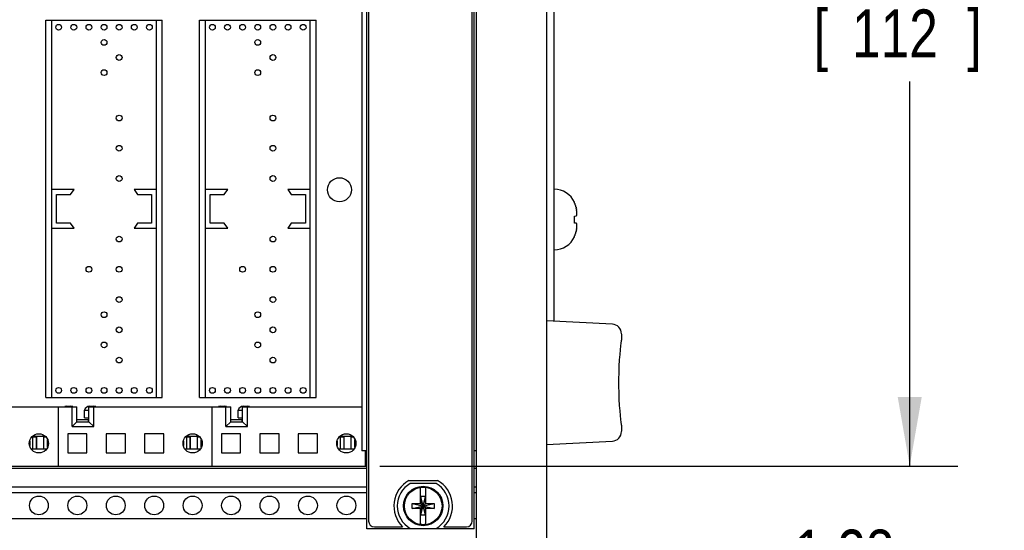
# Model space of a CAD drawing. Header units: inches. Extents: x 0 to 34, y 0 to 22.
# Tile 25 of 76: x 8.4 to 10.9, y 14.2 to 15.5. Entities that reach past the tile are written whole.
import ezdxf

# ---------------------------------------------------------------- set-up
doc = ezdxf.new("R2010")
doc.units = ezdxf.units.IN
doc.header["$LTSCALE"] = 1.87
doc.header["$MEASUREMENT"] = 0
doc.layers.get('0').update_dxf_attribs({"linetype": 'CONTINUOUS'})
doc.layers.add('COSMETIC', color=7, linetype='CONTINUOUS')
doc.layers.add('DIMENSIONS', color=7, linetype='CONTINUOUS')
doc.styles.get("Standard").update_dxf_attribs({"font": 'txt', "width": 0.8})
doc.dimstyles.new('DIMSTYLE_1', dxfattribs={"dimtxt": 0.125, "dimasz": 0.18, "dimexe": 0.18, "dimexo": 0.0625, "dimgap": 0.09, "dimtad": 0, "dimtih": 1, "dimtoh": 1, "dimlfac": 2, "dimzin": 4, "dimdsep": 46, "dimtxsty": 'STANDARD', "dimblk": '_FILLED', "dimblk1": '_FILLED', "dimblk2": '_FILLED', "dimcen": 0.09, "dimadec": 0, "dimazin": 0, "dimtp": 0.01, "dimtm": 0.01, "dimtfac": 1, "dimtofl": 0, "dimtmove": 0, "dimatfit": 3, "dimldrblk": '_FILLED', "dimfxl": 1, "dimtolj": 1, "dimtzin": 4, "dimarcsym": 0})

# ---------------------------------------------------------------- blocks, each defined once
blk = doc.blocks.new('_FILLED')
at = {"color": 0, "linetype": 'BYBLOCK'}
blk.add_solid([(0, 0), (-1, 0.174), (-1, -0.174)], dxfattribs=at)
blk = doc.blocks.new('*D5')
at = {"layer": 'DIMENSIONS', "color": 2, "linetype": 'CONTINUOUS'}
for p, q in [((10.7003, 14.331), (10.7003, 14.691)), ((9.6653, 14.331), (10.8253, 14.331)), ((9.7678, 13.691), (10.8253, 13.691)), ((10.7003, 13.691), (10.7003, 13.331))]:
    blk.add_line(p, q, dxfattribs=at)
at = {"layer": 'DIMENSIONS', "color": 2, "linetype": 'CONTINUOUS', "xscale": 0.18, "yscale": 0.18, "zscale": 0.18}
for p, rotation in [((10.7003, 14.331), 270), ((10.7003, 13.691), 90)]:
    blk.add_blockref('_FILLED', p, dxfattribs=dict(at, rotation=rotation))
at = {"layer": 'DIMENSIONS', "color": 2, "linetype": 'CONTINUOUS', "width": 0.8}
for s, p in [('1.28', (10.4003, 14.0404)), ('[', (10.4003, 13.8529)), ('32.5', (10.5003, 13.8529)), (']', (10.9003, 13.8529))]:
    blk.add_text(s, height=0.125, dxfattribs=at).set_placement(p)
blk = doc.blocks.new('*D6')
at = {"layer": 'DIMENSIONS', "color": 2, "linetype": 'CONTINUOUS'}
for p, q in [((9.3242, 16.536), (10.8253, 16.536)), ((10.7003, 16.536), (10.7003, 15.7692)), ((10.7003, 14.331), (10.7003, 15.3317)), ((9.3214, 14.331), (10.8253, 14.331))]:
    blk.add_line(p, q, dxfattribs=at)
at = {"layer": 'DIMENSIONS', "color": 2, "linetype": 'CONTINUOUS', "xscale": 0.18, "yscale": 0.18, "zscale": 0.18}
for p, rotation in [((10.7003, 16.536), 90), ((10.7003, 14.331), 270)]:
    blk.add_blockref('_FILLED', p, dxfattribs=dict(at, rotation=rotation))
at = {"layer": 'DIMENSIONS', "color": 2, "linetype": 'CONTINUOUS', "width": 0.8}
for s, p in [('4.41', (10.4503, 15.5817)), ('[', (10.4503, 15.3942)), (']', (10.8503, 15.3942)), ('112', (10.5503, 15.3942))]:
    blk.add_text(s, height=0.125, dxfattribs=at).set_placement(p)

msp = doc.modelspace()

# ---------------------------------------------------------------- linework, layer by layer
at = {"color": 7, "linetype": 'CONTINUOUS'}
for p, q in [((9.57282, 13.69122), (9.57282, 17.17622)), ((9.7553, 17.14432), (9.7553, 13.72312)), ((9.28732, 14.16801), (9.28732, 16.69751)), ((9.5668, 14.16801), (9.5668, 16.69751)), ((9.29232, 16.67776), (9.29232, 14.18776)), ((9.5618, 14.18776), (9.5618, 16.67776)), ((9.27419, 16.49526), (9.27419, 14.37026)), ((9.7753, 14.70809), (9.7753, 16.1591)), ((8.45225, 15.49156), (8.7554, 15.49156)), ((8.45225, 14.50927), (8.45225, 15.49156)), ((8.46775, 14.50927), (8.46775, 15.49156)), ((8.7399, 14.50927), (8.7399, 15.49156)), ((8.7554, 14.50927), (8.7554, 15.49156)), ((8.85225, 15.49156), (9.1554, 15.49156)), ((8.85225, 14.50927), (8.85225, 15.49156)), ((8.86775, 14.50927), (8.86775, 15.49156)), ((9.1399, 14.50927), (9.1399, 15.49156)), ((9.1554, 14.50927), (9.1554, 15.49156)), ((8.52575, 15.05092), (8.46775, 15.05092)), ((8.51675, 15.03792), (8.52575, 15.05092)), ((8.7399, 15.05092), (8.6819, 15.05092)), ((8.6819, 15.05092), (8.6909, 15.03792)), ((8.92575, 15.05092), (8.86775, 15.05092)), ((8.91675, 15.03792), (8.92575, 15.05092)), ((9.1399, 15.05092), (9.0819, 15.05092)), ((9.0819, 15.05092), (9.0909, 15.03792)), ((8.48, 15.03792), (8.51675, 15.03792)), ((8.48, 14.96292), (8.48, 15.03792)), ((8.6909, 15.03792), (8.72765, 15.03792)), ((8.72765, 15.03792), (8.72765, 14.96292)), ((8.88, 15.03792), (8.91675, 15.03792)), ((8.88, 14.96292), (8.88, 15.03792)), ((9.0909, 15.03792), (9.12765, 15.03792)), ((9.12765, 15.03792), (9.12765, 14.96292)), ((9.82793, 15.01642), (9.82793, 15.01736)), ((8.51675, 14.96292), (8.48, 14.96292)), ((8.52575, 14.94992), (8.51675, 14.96292)), ((8.6909, 14.96292), (8.6819, 14.94992)), ((8.72765, 14.96292), (8.6909, 14.96292)), ((8.91675, 14.96292), (8.88, 14.96292)), ((8.92575, 14.94992), (8.91675, 14.96292)), ((9.0909, 14.96292), (9.0819, 14.94992)), ((9.12765, 14.96292), (9.0909, 14.96292)), ((9.82793, 14.9816), (9.83331, 14.98218)), ((9.82793, 14.96334), (9.82793, 14.9816)), ((9.83331, 14.96276), (9.82793, 14.96334)), ((8.46775, 14.94992), (8.52575, 14.94992)), ((8.6819, 14.94992), (8.7399, 14.94992)), ((8.86775, 14.94992), (8.92575, 14.94992)), ((9.0819, 14.94992), (9.1399, 14.94992)), ((9.82793, 14.92759), (9.82793, 14.92853)), ((9.92661, 14.70017), (9.7553, 14.70914)), ((9.94949, 14.65066), (9.95019, 14.65654)), ((9.95019, 14.65654), (9.9503, 14.65811)), ((9.95019, 14.65654), (9.9503, 14.65811)), ((9.9503, 14.67459), (9.9503, 14.65837)), ((9.9503, 14.65811), (9.9503, 14.65837)), ((9.94658, 14.62128), (9.94768, 14.63355)), ((9.94767, 14.63352), (9.94868, 14.64343)), ((9.94868, 14.64341), (9.94949, 14.65067)), ((8.45225, 14.50927), (8.7554, 14.50927)), ((8.85225, 14.50927), (9.1554, 14.50927)), ((8.16432, 14.4855), (8.53332, 14.4855)), ((8.48432, 14.4855), (8.48432, 14.33097)), ((8.50607, 14.48638), (8.51763, 14.48638)), ((8.52082, 14.43363), (8.52082, 14.4855)), ((8.53332, 14.44613), (8.53332, 14.4855)), ((8.55276, 14.47638), (8.56432, 14.47638)), ((8.55276, 14.45638), (8.55276, 14.47638)), ((8.56432, 14.4855), (8.93332, 14.4855)), ((8.56432, 14.44613), (8.56432, 14.4855)), ((8.56601, 14.48638), (8.57757, 14.48638)), ((8.57682, 14.43363), (8.57682, 14.4855)), ((8.88432, 14.4855), (8.88432, 14.33097)), ((8.90607, 14.48638), (8.91763, 14.48638)), ((8.92082, 14.43363), (8.92082, 14.4855)), ((8.93332, 14.44613), (8.93332, 14.4855)), ((8.95276, 14.47638), (8.96432, 14.47638)), ((8.95276, 14.45638), (8.95276, 14.47638)), ((8.96432, 14.4855), (9.27419, 14.4855)), ((8.96432, 14.44613), (8.96432, 14.4855)), ((8.96601, 14.48638), (8.97757, 14.48638)), ((8.97682, 14.43363), (8.97682, 14.4855)), ((8.53332, 14.45213), (8.56232, 14.45213)), ((8.55276, 14.45638), (8.56432, 14.45638)), ((8.56232, 14.45213), (8.56232, 14.44613)), ((8.93332, 14.45213), (8.96232, 14.45213)), ((8.95276, 14.45638), (8.96432, 14.45638)), ((8.96232, 14.45213), (8.96232, 14.44613)), ((8.53332, 14.44613), (8.52082, 14.43363)), ((8.52082, 14.43363), (8.57682, 14.43363)), ((8.53332, 14.44613), (8.56432, 14.44613)), ((8.56432, 14.44613), (8.57682, 14.43363)), ((8.93332, 14.44613), (8.92082, 14.43363)), ((8.92082, 14.43363), (8.97682, 14.43363)), ((8.93332, 14.44613), (8.96432, 14.44613)), ((8.96432, 14.44613), (8.97682, 14.43363)), ((9.9503, 14.43783), (9.95019, 14.4394)), ((9.9503, 14.43783), (9.95019, 14.4394)), ((9.9503, 14.43757), (9.9503, 14.43783)), ((9.9503, 14.43757), (9.9503, 14.43783)), ((9.9503, 14.43757), (9.9503, 14.42135)), ((8.41865, 14.40896), (8.44999, 14.40896)), ((8.42882, 14.40613), (8.41882, 14.40613)), ((8.41882, 14.37529), (8.41882, 14.40613)), ((8.42832, 14.37597), (8.42832, 14.40613)), ((8.42882, 14.37529), (8.42882, 14.40613)), ((8.45337, 14.40613), (8.44682, 14.40613)), ((8.44682, 14.37529), (8.44682, 14.40613)), ((8.45682, 14.3797), (8.45682, 14.40024)), ((8.55932, 14.41497), (8.50932, 14.41497)), ((8.50932, 14.41497), (8.50932, 14.36497)), ((8.55932, 14.36497), (8.55932, 14.41497)), ((8.65932, 14.41497), (8.60932, 14.41497)), ((8.60932, 14.41497), (8.60932, 14.36497)), ((8.65932, 14.36497), (8.65932, 14.41497)), ((8.75932, 14.41497), (8.70932, 14.41497)), ((8.70932, 14.41497), (8.70932, 14.36497)), ((8.75932, 14.36497), (8.75932, 14.41497)), ((8.81865, 14.40896), (8.84999, 14.40896)), ((8.82882, 14.40613), (8.81882, 14.40613)), ((8.81882, 14.37529), (8.81882, 14.40613)), ((8.82832, 14.37597), (8.82832, 14.40613)), ((8.82882, 14.37529), (8.82882, 14.40613)), ((8.85337, 14.40613), (8.84682, 14.40613)), ((8.84682, 14.37529), (8.84682, 14.40613)), ((8.85682, 14.3797), (8.85682, 14.40024)), ((8.95932, 14.41497), (8.90932, 14.41497)), ((8.90932, 14.41497), (8.90932, 14.36497)), ((8.95932, 14.36497), (8.95932, 14.41497)), ((9.05932, 14.41497), (9.00932, 14.41497)), ((9.00932, 14.41497), (9.00932, 14.36497)), ((9.05932, 14.36497), (9.05932, 14.41497)), ((9.15932, 14.41497), (9.10932, 14.41497)), ((9.10932, 14.41497), (9.10932, 14.36497)), ((9.15932, 14.36497), (9.15932, 14.41497)), ((9.21865, 14.40896), (9.24999, 14.40896)), ((9.22882, 14.40613), (9.21882, 14.40613)), ((9.21882, 14.37529), (9.21882, 14.40613)), ((9.22832, 14.37597), (9.22832, 14.40613)), ((9.22882, 14.37529), (9.22882, 14.40613)), ((9.25337, 14.40613), (9.24682, 14.40613)), ((9.24682, 14.37529), (9.24682, 14.40613)), ((9.25682, 14.3797), (9.25682, 14.40024)), ((8.41032, 14.39564), (8.41032, 14.3843)), ((8.45428, 14.37529), (8.41437, 14.37529)), ((8.41882, 14.37597), (8.42882, 14.37597)), ((8.44682, 14.37597), (8.45467, 14.37597)), ((8.81032, 14.39564), (8.81032, 14.3843)), ((8.85428, 14.37529), (8.81437, 14.37529)), ((8.81882, 14.37597), (8.82882, 14.37597)), ((8.84682, 14.37597), (8.85467, 14.37597)), ((9.21032, 14.39564), (9.21032, 14.3843)), ((9.25428, 14.37529), (9.21437, 14.37529)), ((9.21882, 14.37597), (9.22882, 14.37597)), ((9.24682, 14.37597), (9.25467, 14.37597)), ((9.7553, 14.3868), (9.92661, 14.39578)), ((8.50932, 14.36497), (8.55932, 14.36497)), ((8.60932, 14.36497), (8.65932, 14.36497)), ((8.70932, 14.36497), (8.75932, 14.36497)), ((8.90932, 14.36497), (8.95932, 14.36497)), ((9.00932, 14.36497), (9.05932, 14.36497)), ((9.10932, 14.36497), (9.15932, 14.36497)), ((9.28732, 14.37026), (9.27419, 14.37026)), ((9.28432, 14.33097), (9.28432, 14.37026)), ((9.57282, 14.37026), (9.5668, 14.37026)), ((4.88132, 14.33097), (9.28732, 14.33097)), ((9.28732, 14.32497), (4.88132, 14.32497)), ((9.5668, 14.33097), (9.57282, 14.33097)), ((9.57282, 14.32497), (9.5668, 14.32497)), ((4.88132, 14.27697), (9.28732, 14.27697)), ((9.39701, 14.29326), (9.47163, 14.29326)), ((9.468, 14.28555), (9.40065, 14.28555)), ((9.42743, 14.23291), (9.42743, 14.27438)), ((9.44121, 14.23291), (9.44121, 14.27438)), ((9.5668, 14.27697), (9.57282, 14.27697)), ((4.88132, 14.26222), (9.28732, 14.26222)), ((9.44018, 14.25132), (9.42846, 14.25132)), ((9.44018, 14.20279), (9.42846, 14.25132)), ((9.42846, 14.25132), (9.42846, 14.23291)), ((9.42846, 14.20279), (9.44018, 14.25132)), ((9.44018, 14.23291), (9.44018, 14.25132)), ((9.5668, 14.26222), (9.57282, 14.26222)), ((9.40578, 14.22016), (9.46286, 14.23394)), ((9.40578, 14.23394), (9.42743, 14.23394)), ((9.40578, 14.23394), (9.46286, 14.22016)), ((9.40578, 14.22016), (9.40578, 14.23394)), ((9.42743, 14.22016), (9.40578, 14.22016)), ((9.42743, 14.23291), (9.42846, 14.23291)), ((9.42743, 14.2212), (9.42846, 14.2212)), ((9.42743, 14.17973), (9.42743, 14.2212)), ((9.44018, 14.2212), (9.42846, 14.23291)), ((9.42846, 14.2212), (9.44018, 14.23291)), ((9.42846, 14.2212), (9.42846, 14.20279)), ((9.44121, 14.23291), (9.44018, 14.23291)), ((9.44121, 14.2212), (9.44018, 14.2212)), ((9.44018, 14.20279), (9.44018, 14.2212)), ((9.44121, 14.23394), (9.46286, 14.23394)), ((9.44121, 14.17973), (9.44121, 14.2212)), ((9.46286, 14.22016), (9.44121, 14.22016)), ((9.46286, 14.23394), (9.46286, 14.22016)), ((4.88132, 14.19472), (9.28732, 14.19472)), ((9.44018, 14.20279), (9.42846, 14.20279)), ((9.5668, 14.19472), (9.57282, 14.19472)), ((9.30732, 14.17276), (9.38049, 14.17276)), ((9.40065, 14.16855), (9.468, 14.16855)), ((9.48815, 14.17276), (9.5468, 14.17276)), ((9.5668, 14.16801), (9.28732, 14.16801))]:
    msp.add_line(p, q, dxfattribs=at)
for points in [[(9.94394, 14.57441), (9.9446, 14.59134), (9.94552, 14.60711), (9.94658, 14.62132)], [(9.9446, 14.59129), (9.94552, 14.60707), (9.94658, 14.62128)], [(9.94394, 14.52149), (9.94358, 14.5391), (9.94359, 14.55689), (9.94394, 14.57446)], [(9.94359, 14.53905), (9.94358, 14.55684), (9.94394, 14.57441)], [(9.94658, 14.47462), (9.94552, 14.48888), (9.9446, 14.50465), (9.94394, 14.52153)], [(9.94552, 14.48884), (9.9446, 14.5046), (9.94394, 14.52149)], [(9.95019, 14.4394), (9.94949, 14.44528), (9.94868, 14.45253), (9.94767, 14.46242), (9.94658, 14.47466)], [(9.94949, 14.44527), (9.94868, 14.45251), (9.94768, 14.46239), (9.94658, 14.47462)]]:
    msp.add_lwpolyline(points, dxfattribs=at)
for centre, radius in [((8.48571, 15.47286), 0.0075), ((8.52508, 15.47286), 0.0075), ((8.56445, 15.47286), 0.0075), ((8.60382, 15.47286), 0.0075), ((8.64319, 15.47286), 0.0075), ((8.68256, 15.47286), 0.0075), ((8.72193, 15.47286), 0.0075), ((8.88571, 15.47286), 0.0075), ((8.92508, 15.47286), 0.0075), ((8.96445, 15.47286), 0.0075), ((9.00382, 15.47286), 0.0075), ((9.04319, 15.47286), 0.0075), ((9.08256, 15.47286), 0.0075), ((9.12193, 15.47286), 0.0075), ((8.60382, 15.43349), 0.0075), ((9.00382, 15.43349), 0.0075), ((8.64319, 15.39411), 0.0075), ((9.04319, 15.39411), 0.0075), ((8.60382, 15.35475), 0.0075), ((9.00382, 15.35475), 0.0075), ((8.64319, 15.23663), 0.0075), ((9.04319, 15.23663), 0.0075), ((8.64319, 15.15789), 0.0075), ((9.04319, 15.15789), 0.0075), ((8.64319, 15.07915), 0.0075), ((9.04319, 15.07915), 0.0075), ((9.21643, 15.05), 0.03125), ((8.64319, 14.92167), 0.0075), ((9.04319, 14.92167), 0.0075), ((8.56445, 14.84293), 0.0075), ((8.64319, 14.84293), 0.0075), ((8.96445, 14.84293), 0.0075), ((9.04319, 14.84293), 0.0075), ((8.64319, 14.76419), 0.0075), ((9.04319, 14.76419), 0.0075), ((8.60382, 14.72482), 0.0075), ((9.00382, 14.72482), 0.0075), ((8.64319, 14.68545), 0.0075), ((9.04319, 14.68545), 0.0075), ((8.60382, 14.64608), 0.0075), ((9.00382, 14.64608), 0.0075), ((8.64319, 14.60671), 0.0075), ((9.04319, 14.60671), 0.0075), ((8.48571, 14.52797), 0.0075), ((8.52508, 14.52797), 0.0075), ((8.56445, 14.52797), 0.0075), ((8.60382, 14.52797), 0.0075), ((8.64319, 14.52797), 0.0075), ((8.68256, 14.52797), 0.0075), ((8.72193, 14.52797), 0.0075), ((8.88571, 14.52797), 0.0075), ((8.92508, 14.52797), 0.0075), ((8.96445, 14.52797), 0.0075), ((9.00382, 14.52797), 0.0075), ((9.04319, 14.52797), 0.0075), ((9.08256, 14.52797), 0.0075), ((9.12193, 14.52797), 0.0075), ((8.43432, 14.38997), 0.025), ((8.83432, 14.38997), 0.025), ((9.23432, 14.38997), 0.025), ((9.43432, 14.22705), 0.05125), ((9.43432, 14.22705), 0.04902), ((8.43432, 14.22847), 0.0245), ((8.53432, 14.22847), 0.0245), ((8.63432, 14.22847), 0.0245), ((8.73432, 14.22847), 0.0245), ((8.83432, 14.22847), 0.0245), ((8.93432, 14.22847), 0.0245), ((9.03432, 14.22847), 0.0245), ((9.13432, 14.22847), 0.0245), ((9.23432, 14.22847), 0.0245)]:
    msp.add_circle(centre, radius, dxfattribs=at)
for centre, radius, start, end in [((9.7753, 14.99338), 0.05783, 24.49455, 90), ((9.7753, 14.95157), 0.05783, 270, 335.50545), ((9.9253, 14.6752), 0.025, 0, 86.99998), ((8.50607, 14.47313), 0.01325, 90, 110.74295), ((8.51763, 14.47313), 0.01325, 69.25705, 90), ((8.56601, 14.47313), 0.01325, 90, 165.80144), ((8.57201, 14.46713), 0.01325, 125.58665, 135.58416), ((8.57757, 14.47313), 0.01325, 69.25705, 90), ((8.90607, 14.47313), 0.01325, 90, 110.74295), ((8.91763, 14.47313), 0.01325, 69.25705, 90), ((8.96601, 14.47313), 0.01325, 90, 165.80144), ((8.97201, 14.46713), 0.01325, 125.58665, 135.58416), ((8.97757, 14.47313), 0.01325, 69.25705, 90), ((8.55932, 14.44113), 0.011, 62.90703, 74.17338), ((8.95932, 14.44113), 0.011, 62.90703, 74.17338), ((9.9253, 14.42074), 0.025, 273.00002, 360), ((9.43432, 14.22676), 0.07625, 119.29275, 225.08838), ((9.43432, 14.22705), 0.0675, 119.92643, 240.07357), ((9.43432, 14.22705), 0.04782, 81.71661, 98.28339), ((9.43432, 14.22705), 0.0675, 299.92643, 60.07357), ((9.43432, 14.22676), 0.07625, 314.91162, 60.70725), ((9.30732, 14.18776), 0.015, 180, 270), ((9.43432, 14.22705), 0.04782, 261.71661, 278.28339), ((9.5468, 14.18776), 0.015, 270, 360)]:
    msp.add_arc(centre, radius, start, end, dxfattribs=at)
for points, knots in [([(9.8305, 15.00944), (9.83027, 15.01024), (9.82976, 15.01181), (9.8289, 15.01414), (9.82826, 15.01566), (9.82793, 15.01642)], [0, 0, 0, 0, 0.3345435, 0.6678421, 1, 1, 1, 1]), ([(9.8338, 14.99487), (9.8338, 14.99487), (9.83375, 14.99522), (9.83371, 14.99557), (9.83366, 14.99591)], [0, 0, 0, 0, 0.0207018, 1, 1, 1, 1]), ([(9.83399, 14.99317), (9.83399, 14.99318), (9.83396, 14.99347), (9.83393, 14.99377), (9.8339, 14.99405)], [0, 0, 0, 0, 0.0266274, 1, 1, 1, 1]), ([(9.83415, 14.99149), (9.83415, 14.99149), (9.83413, 14.99175), (9.83411, 14.99201), (9.83408, 14.99227)], [0, 0, 0, 0, 0.0261136, 1, 1, 1, 1]), ([(9.83331, 14.98218), (9.8334, 14.98253), (9.83358, 14.98321), (9.8338, 14.98424), (9.83397, 14.98509), (9.83405, 14.9856), (9.83408, 14.98577)], [0, 0, 0, 0, 0.2926046, 0.5782623, 0.8571171, 1, 1, 1, 1]), ([(9.83408, 14.95916), (9.83405, 14.95935), (9.83397, 14.95987), (9.8338, 14.96073), (9.83357, 14.96175), (9.8334, 14.96242), (9.83331, 14.96276)], [0, 0, 0, 0, 0.1532131, 0.4307977, 0.7131109, 1, 1, 1, 1]), ([(9.83415, 14.98623), (9.83415, 14.98623), (9.83418, 14.98643), (9.83421, 14.98664), (9.83424, 14.98683)], [0, 0, 0, 0, 0.0196336, 1, 1, 1, 1]), ([(9.83331, 14.94662), (9.83339, 14.94714), (9.83348, 14.94768), (9.83355, 14.94823), (9.83356, 14.94826)], [0, 0, 0, 0, 0.946808, 1, 1, 1, 1]), ([(9.83364, 14.94889), (9.83369, 14.94918), (9.83373, 14.94953), (9.83377, 14.94987), (9.83378, 14.94992)], [0, 0, 0, 0, 0.8643005, 1, 1, 1, 1]), ([(9.83387, 14.9507), (9.8339, 14.95094), (9.83394, 14.95124), (9.83397, 14.95154), (9.83397, 14.95159)], [0, 0, 0, 0, 0.8252452, 1, 1, 1, 1]), ([(9.83406, 14.95249), (9.83409, 14.95271), (9.83411, 14.95297), (9.83413, 14.95324), (9.83414, 14.95329)], [0, 0, 0, 0, 0.8283509, 1, 1, 1, 1]), ([(9.83415, 14.95872), (9.83415, 14.95872), (9.83413, 14.95887), (9.83411, 14.95902), (9.83408, 14.95916)], [0, 0, 0, 0, 0.027667, 1, 1, 1, 1]), ([(9.83423, 14.95435), (9.83424, 14.95454), (9.83426, 14.95476), (9.83427, 14.95498), (9.83428, 14.95501)], [0, 0, 0, 0, 0.8715756, 1, 1, 1, 1]), ([(9.82888, 14.93081), (9.82918, 14.93158), (9.82976, 14.93313), (9.83027, 14.93471), (9.8305, 14.9355)], [0, 0, 0, 0, 0.499068, 1, 1, 1, 1])]:
    msp.add_open_spline(points, degree=3, knots=knots, dxfattribs=at)
for points in [[(9.83167, 15.0053), (9.83131, 15.00669), (9.83092, 15.00807), (9.8305, 15.00944)], [(9.83167, 15.0053), (9.83184, 15.00465), (9.83201, 15.004), (9.83217, 15.00335)], [(9.83259, 15.0016), (9.83246, 15.00218), (9.83232, 15.00277), (9.83217, 15.00335)], [(9.83259, 15.0016), (9.83285, 15.00051), (9.83308, 14.99942), (9.83331, 14.99832)], [(9.83357, 14.99658), (9.83349, 14.99716), (9.8334, 14.99774), (9.83331, 14.99832)], [(9.83366, 14.99591), (9.83363, 14.99614), (9.8336, 14.99636), (9.83357, 14.99658)], [(9.8339, 14.99405), (9.83386, 14.99433), (9.83383, 14.9946), (9.8338, 14.99487)], [(9.83408, 14.99227), (9.83405, 14.99257), (9.83402, 14.99287), (9.83399, 14.99317)], [(9.83424, 14.99045), (9.83421, 14.9908), (9.83418, 14.99114), (9.83415, 14.99149)], [(9.83428, 14.98982), (9.83427, 14.99003), (9.83425, 14.99024), (9.83424, 14.99045)], [(9.83438, 14.98817), (9.83435, 14.98872), (9.83432, 14.98927), (9.83428, 14.98982)], [(9.83408, 14.98577), (9.83411, 14.98592), (9.83413, 14.98607), (9.83415, 14.98623)], [(9.83424, 14.98683), (9.83425, 14.98696), (9.83427, 14.98708), (9.83428, 14.9872)], [(9.83428, 14.9872), (9.83432, 14.98752), (9.83435, 14.98785), (9.83438, 14.98817)], [(9.8305, 14.9355), (9.83092, 14.93687), (9.83131, 14.93826), (9.83167, 14.93964)], [(9.83217, 14.94158), (9.83201, 14.94093), (9.83184, 14.94029), (9.83167, 14.93964)], [(9.83217, 14.94158), (9.83231, 14.94217), (9.83246, 14.94276), (9.83259, 14.94335)], [(9.83331, 14.94662), (9.83308, 14.94553), (9.83285, 14.94443), (9.83259, 14.94335)], [(9.83356, 14.94826), (9.83359, 14.94847), (9.83362, 14.94868), (9.83364, 14.94889)], [(9.83378, 14.94992), (9.83381, 14.95018), (9.83384, 14.95044), (9.83387, 14.9507)], [(9.83397, 14.95159), (9.834, 14.95189), (9.83404, 14.95219), (9.83406, 14.95249)], [(9.83414, 14.95329), (9.83417, 14.95364), (9.8342, 14.95399), (9.83423, 14.95435)], [(9.83424, 14.9581), (9.83421, 14.9583), (9.83418, 14.95851), (9.83415, 14.95872)], [(9.83428, 14.95774), (9.83427, 14.95786), (9.83425, 14.95798), (9.83424, 14.9581)], [(9.83438, 14.95677), (9.83435, 14.9571), (9.83432, 14.95742), (9.83428, 14.95774)], [(9.83428, 14.95501), (9.83432, 14.9556), (9.83435, 14.95619), (9.83438, 14.95677)], [(9.82793, 14.92853), (9.82826, 14.92928), (9.82858, 14.93004), (9.82888, 14.93081)]]:
    msp.add_open_spline(points, degree=3, dxfattribs=at)
at = {"layer": 'COSMETIC', "color": 4, "linetype": 'CONTINUOUS'}
msp.add_line((9.28732, 14.34175), (9.28432, 14.34175), dxfattribs=at)

# ---------------------------------------------------------------- dimensions: what is measured, and where the dimension line sits
at = {"layer": 'DIMENSIONS', "color": 2, "linetype": 'CONTINUOUS'}
for base, p1, p2, angle, picture, middle in [((10.7003, 16.53597), (9.32142, 14.33097), (9.32425, 16.53597), 90, '*D6', (10.7003, 15.55041)), ((10.7003, 13.69097), (9.66532, 14.33097), (9.7678, 13.69097), 270, '*D5', (10.7003, 14.00911))]:
    dim = msp.add_linear_dim(base=base, p1=p1, p2=p2, angle=angle, dimstyle='DIMSTYLE_1', dxfattribs=at)
    dim.commit()
    dim.dimension.update_dxf_attribs({"geometry": picture, "text_midpoint": middle, "dimtype": 160})

doc.saveas('drawing.dxf')
